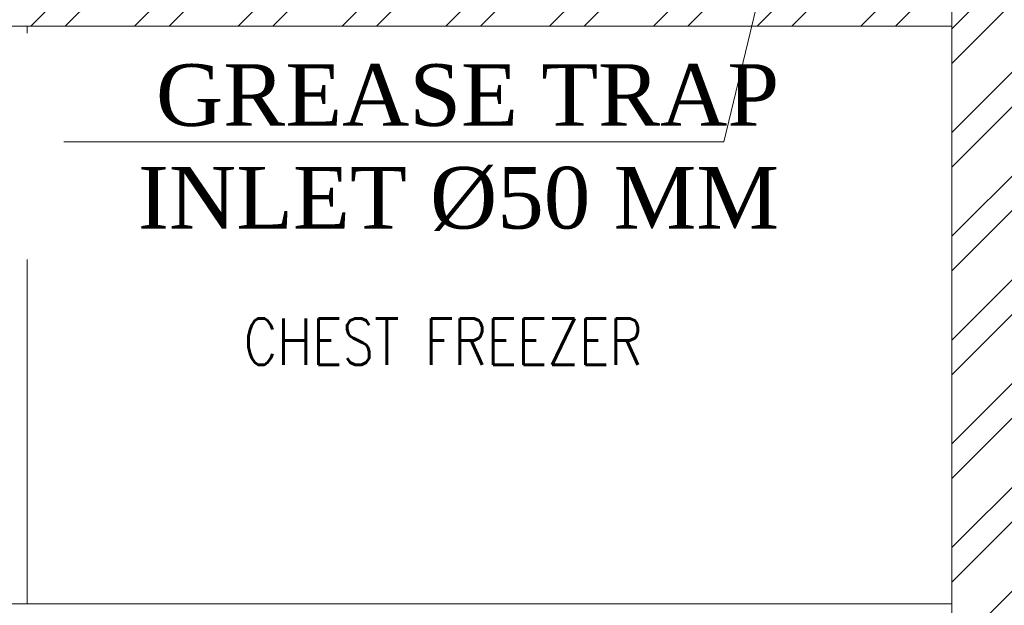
# Model space of a CAD drawing. Header units: inches. Extents: x 119662 to 158499, y 12149 to 20675.
# Tile 36 of 97: x 121901 to 121952, y 19538 to 19568. Entities that reach past the tile are written whole.
import ezdxf

# ---------------------------------------------------------------- set-up
doc = ezdxf.new("R2010")
doc.units = ezdxf.units.IN
doc.header["$MEASUREMENT"] = 0
for name, color, linetype, lineweight in [('00-GRIDTEXT', 1, 'Continuous', 13), ('EQUIPMENT', 7, 'Continuous', 25), ('KIT TEXT.', 5, 'Continuous', 5), ('PD_BRICK WALL_115', 134, 'Continuous', 30), ('PD_HATCH', 45, 'Continuous', 9), ('PP-TEXT', 7, 'Continuous', 40)]:
    doc.layers.add(name, color=color, linetype=linetype, lineweight=lineweight)
doc.layers.add('KIT EQUIPMENT', color=7, linetype='Continuous')
doc.styles.add('ISO', font='isocp.shx', dxfattribs={"height": 250})
doc.styles.get("Standard").update_dxf_attribs({"font": 'times.ttf', "height": 4})
doc.styles.add('TIMES NEW ROMAN', font='times.ttf', dxfattribs={"height": 4})
doc.dimstyles.new('PP-DIM', dxfattribs={"dimtxt": 4, "dimasz": 1, "dimexe": 1, "dimexo": 1, "dimgap": 0.09, "dimtad": 0, "dimdec": 1, "dimzin": 0, "dimdsep": 46, "dimlunit": 4, "dimtxsty": 'TIMES NEW ROMAN', "dimblk": 'ARCHTICK', "dimcen": 0.09, "dimdle": 1, "dimclrd": 256, "dimclre": 256, "dimclrt": 256, "dimadec": 0, "dimazin": 0, "dimtfac": 1, "dimtdec": 4, "dimtofl": 0, "dimtmove": 1, "dimatfit": 3, "dimfxl": 1, "dimtolj": 1, "dimtzin": 0, "dimlwd": -1, "dimlwe": -1, "dimarcsym": 0})

# ---------------------------------------------------------------- blocks, each defined once
blk = doc.blocks.new('A$C6E471120')
at = {"layer": 'PD_HATCH', "lineweight": 5}
h = blk.add_hatch(dxfattribs=at)
h.set_pattern_fill('ANSI32', color=251, scale=254)
h.set_pattern_definition([(45, (-1789305.34, -617415.57), (-67.351921, 67.351921), []), (45, (-1789260.44, -617415.57), (-67.351921, 67.351921), [])])
h.paths.add_polyline_path([(0, -2329.1), (0, -2229.1), (-566.3, -2229.1), (-2166.3, -2229.1), (-3666.3, -2229.1), (-3666.3, -2329.1)])
at = {"layer": 'EQUIPMENT', "color": 251, "lineweight": 5, "ltscale": 12}
blk.add_lwpolyline([(-3666.3, -2229.1), (0, -2229.1), (0, -2329.1), (-3666.3, -2329.1)], close=True, dxfattribs=at)
at = {"layer": 'KIT EQUIPMENT', "color": 251, "lineweight": 5}
for points in [[(-1200, -3079.1), (-1200, -2329.1), (-2400, -2329.1), (-2400, -3079.1)], [(0, -3079.1), (0, -2329.1), (-1200, -2329.1), (-1200, -3079.1)]]:
    blk.add_lwpolyline(points, close=True, dxfattribs=at)
at = {"layer": 'KIT TEXT.', "color": 251, "char_height": 60.175, "attachment_point": 7, "style": 'ISO'}
for s, insert, width in [('\\pi300.49;{\\Fromans|c0;\\W0.8;WORK TABLE}', (-5344.1, -2682.9, 488.6), 1050.284), ('\\pi526.07;{\\Fromans|c0;\\W0.8; \\P\\pi263.59;CHEST FREEZER}', (-2320.9, -2768.6, 488.6), 1100.284), ('\\pi526.07;{\\Fromans|c0;\\W0.8; \\P\\pi263.59;CHEST FREEZER}', (-1182.6, -2768.6, 488.6), 1100.284)]:
    blk.add_mtext(s, dxfattribs=dict(at, insert=insert, width=width))
blk = doc.blocks.new('FIRST FLOOR')
at = {"layer": 'PD_HATCH', "lineweight": 5}
h = blk.add_hatch(dxfattribs=at)
h.set_pattern_fill('ANSI32', color=251, scale=10)
h.set_pattern_definition([(45, (139238.8868, 19346.3716), (-2.65165, 2.65165), []), (45, (139240.6546, 19346.3716), (-2.65165, 2.65165), [])])
h.paths.add_polyline_path([(139249.658, 19348.454), (139206.408, 19348.454), (139206.408, 19343.954), (139249.658, 19343.954)])
h.paths.add_polyline_path([(139164.408, 19348.454), (139121.158, 19348.454), (139121.158, 19343.954), (139164.408, 19343.954)], flags=17)
h.paths.add_polyline_path([(139207.658, 19260.754), (139207.658, 19265.254), (139121.158, 19265.254), (139121.158, 19420.754), (139044.158, 19420.754), (139044.158, 19364.754), (139082.158, 19364.754), (139082.158, 19369.254), (139048.658, 19369.254), (139048.658, 19416.254), (139116.658, 19416.254), (139116.658, 19369.254), (139112.158, 19369.254), (139112.158, 19364.754), (139116.658, 19364.754), (139116.658, 19316.754), (139112.158, 19316.754), (139112.158, 19312.254), (139116.658, 19312.254), (139116.658, 19265.254), (139060.658, 19265.254), (139060.658, 19260.754), (139194.158, 19260.754), (139194.158, 19254.754), (139198.658, 19254.754), (139198.658, 19260.754)])
h.paths.add_polyline_path([(139249.658, 19265.254), (139249.658, 19260.754), (139411.658, 19260.754), (139411.658, 19265.254), (139258.658, 19265.254), (139258.658, 19354.754), (139318.658, 19354.754), (139318.658, 19330.754), (139323.158, 19330.754), (139323.158, 19354.754), (139402.658, 19354.754), (139402.658, 19326.754), (139407.158, 19326.754), (139407.158, 19485.754), (139411.658, 19485.754), (139411.658, 19490.254), (139402.658, 19490.254), (139402.658, 19363.754), (139258.658, 19363.754), (139258.658, 19579.754), (139249.658, 19579.754)])
at = {"layer": 'PD_BRICK WALL_115', "color": 251, "lineweight": 5}
blk.add_lwpolyline([(139411.658, 19265.254), (139258.658, 19265.254), (139258.658, 19354.754), (139318.658, 19354.754), (139318.658, 19330.754), (139323.158, 19330.754), (139323.158, 19354.754), (139402.658, 19354.754), (139402.658, 19326.754), (139407.158, 19326.754), (139407.158, 19485.754), (139411.658, 19485.754), (139411.658, 19490.254), (139402.658, 19490.254), (139402.658, 19363.754), (139258.658, 19363.754), (139258.658, 19579.754), (139249.658, 19579.754), (139249.658, 19265.254), (139249.658, 19265.254)], dxfattribs=at)
at = {"layer": '00-GRIDTEXT', "color": 8, "xscale": 0.03937007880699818, "yscale": 0.03937007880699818, "zscale": 0.03937007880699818}
blk.add_blockref('A$C6E471120', (139249.658, 19579.754), dxfattribs=at)

msp = doc.modelspace()

# ---------------------------------------------------------------- block references
at = {"color": 8}
msp.add_blockref('FIRST FLOOR', (-17300.786, 79.928), dxfattribs=at)

# ---------------------------------------------------------------- next in the draw order: texts
at = {"layer": 'PP-TEXT', "insert": (121940.054, 19566.044), "char_height": 3.14961, "width": 37.07814, "attachment_point": 3, "bg_fill": 2}
msp.add_mtext('{\\fTimes New Roman|b0|i0|c0|p34;GREASE TRAP INLET Ø50 MM}', dxfattribs=at)

# ---------------------------------------------------------------- next in the draw order: leaders
at = {"layer": 'PP-TEXT', "lineweight": 70, "ltscale": 12}
msp.add_leader([(121940.366, 19575.125, 0), (121937.233, 19562.081, 0), (121903.489, 19562.081, 0)], dimstyle='PP-DIM', override={"dimtxt": 8.5, "dimasz": 5, "dimtad": 0, "dimdec": 1, "dimcen": 0, "dimtfac": 12, "dimtdec": 1, "dimfxl": 7, "dimfxlon": 1, "dimlwd": 18, "dimarcsym": 1}, dxfattribs=at)

doc.saveas('drawing.dxf')
